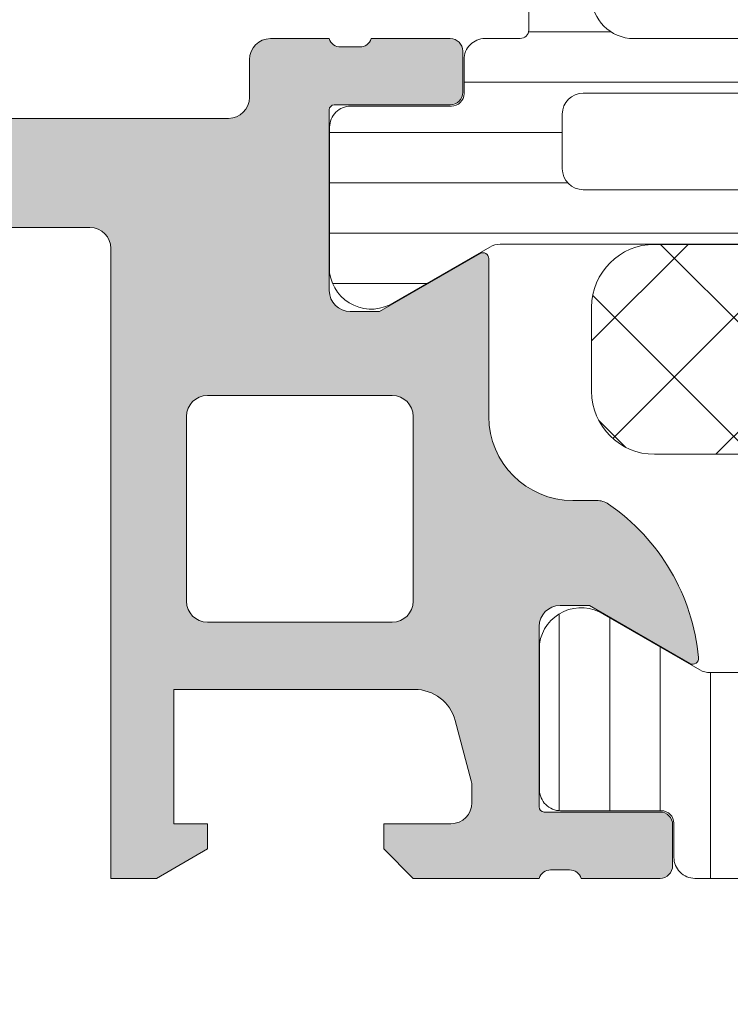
# Model space of a CAD drawing. Header units: millimetres. Extents: x 213386 to 459888, y 74252 to 208052.
# Tile 180 of 256: x 373054 to 373071, y 186045 to 186068. Entities that reach past the tile are written whole.
import ezdxf

# ---------------------------------------------------------------- set-up
doc = ezdxf.new("R2010")
doc.units = ezdxf.units.MM
doc.layers.get('Defpoints').update_dxf_attribs({"color": 255, "lineweight": 0})
doc.layers.add('FASÁDA DETAILNÍ', color=255, linetype='Continuous', lineweight=0)
doc.layers.add('NOVA', color=255, linetype='Continuous', lineweight=0)
doc.styles.add('CS-ROMANS', font='romans.shx', dxfattribs={"width": 0.75, "oblique": 5})
doc.dimstyles.new('A_KÓTA_50', dxfattribs={"dimtxt": 110, "dimasz": 2, "dimexe": 100, "dimexo": 1500, "dimgap": 40, "dimtad": 1, "dimrnd": 1, "dimdsep": 46, "dimtxsty": 'CS-ROMANS', "dimblk": 'KOT_CARA20', "dimcen": 45, "dimse1": 1, "dimse2": 1, "dimclrd": 256, "dimclre": 256, "dimclrt": 256, "dimadec": 0, "dimazin": 0, "dimtfac": 1, "dimtix": 1, "dimtmove": 2, "dimatfit": 3, "dimldrblk": 'OBLIQUE', "dimfxl": 100, "dimtolj": 1, "dimarcsym": 0})

# ---------------------------------------------------------------- blocks, each defined once
blk = doc.blocks.new('A$C29162560')
at = {"layer": 'FASÁDA DETAILNÍ'}
h = blk.add_hatch(color=256, dxfattribs=at)
edge = h.paths.add_edge_path()
edge.add_arc((-927.3180143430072, -15819.50015771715), 0.5000674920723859, 90.00773245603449, 179.9922675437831, ccw=False)
edge.add_line((-927.3180818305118, -15819.00009022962), (-923.3180818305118, -15819.00009022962))
edge.add_arc((-923.3181493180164, -15819.50015771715), 0.5000674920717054, 360.0077324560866, 449.99226754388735, ccw=False)
edge.add_line((-922.8180818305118, -15819.50009022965), (-922.8180818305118, -15820.80013905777))
edge.add_arc((-923.3181187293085, -15820.80010215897), 0.5000369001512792, 270.0042279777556, 359.99577202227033, ccw=False)
edge.add_line((-923.3180818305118, -15821.30013905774), (-923.8180818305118, -15821.30013905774))
edge.add_line((-923.8180818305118, -15821.30013905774), (-923.8180818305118, -15820.30013905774))
edge.add_line((-923.8180818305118, -15820.30013905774), (-925.3180818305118, -15820.30013905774))
edge.add_arc((-925.3181188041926, -15821.30010208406), 0.9999630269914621, 449.9978814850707, 540.0021185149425)
edge.add_line((-926.3180818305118, -15821.30013905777), (-926.3180818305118, -15825.30013905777))
edge.add_arc((-925.3180049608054, -15825.30006218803), 1.000076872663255, 180.0044039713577, 269.9955960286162)
edge.add_line((-925.3180818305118, -15826.30013905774), (-923.8180818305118, -15826.30013905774))
edge.add_line((-923.8180818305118, -15826.30013905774), (-923.8180818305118, -15825.30013905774))
edge.add_line((-923.8180818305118, -15825.30013905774), (-923.3180818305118, -15825.30013905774))
edge.add_arc((-923.3180243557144, -15825.80008158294), 0.4999425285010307, -0.006586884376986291, 90.0065868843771, ccw=False)
edge.add_line((-922.8180818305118, -15825.80013905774), (-922.8180818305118, -15828.60012685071))
edge.add_arc((-923.3180818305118, -15828.60012685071), 0.5000000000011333, 270.0000000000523, 360.0000000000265, ccw=False)
edge.add_line((-923.3180818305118, -15829.10012685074), (-923.5180818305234, -15829.10012685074))
edge.add_arc((-923.5180818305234, -15828.60012685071), 0.5000000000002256, 179.9999999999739, 269.99999999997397, ccw=False)
edge.add_line((-924.0180818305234, -15828.60012685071), (-924.0180818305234, -15828.10012685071))
edge.add_arc((-924.5181169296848, -15828.1001619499), 0.500035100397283, 360.0040217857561, 449.9959782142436)
edge.add_line((-924.5180818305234, -15827.60012685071), (-925.3180848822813, -15827.60012685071))
edge.add_arc((-925.3180683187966, -15828.10014341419), 0.5000165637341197, 90.00189796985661, 179.9981020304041)
edge.add_line((-925.8180848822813, -15828.10012685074), (-925.8180848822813, -15859.40012074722))
edge.add_line((-925.8180848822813, -15859.40012074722), (-925.3856882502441, -15865.43857836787))
edge.add_arc((-924.3864685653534, -15865.40012230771), 0.9999594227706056, 182.2040028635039, 269.9999999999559)
edge.add_line((-924.3864685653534, -15866.40008173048), (-917.7180163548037, -15866.40008173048))
edge.add_arc((-917.7180163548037, -15865.90008173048), 0.5000000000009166, 270.0000000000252, 359.9999999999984)
edge.add_line((-917.2180163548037, -15865.90008173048), (-917.2180163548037, -15865.00008173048))
edge.add_arc((-916.7180163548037, -15865.00008173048), 0.5000000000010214, 90.00000000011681, 180.0000000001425, ccw=False)
edge.add_line((-916.7180163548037, -15864.50008173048), (-915.3180148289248, -15864.50008173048))
edge.add_arc((-915.0504942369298, -15864.42124528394), 0.278895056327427, 196.4198764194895, 271.1645893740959)
edge.add_line((-915.0448258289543, -15864.70008273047), (-914.5912318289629, -15864.70008273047))
edge.add_arc((-914.5855711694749, -15864.42121463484), 0.2789255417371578, 268.8371299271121, 343.5754054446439)
edge.add_line((-914.3180278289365, -15864.50008173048), (-912.4380168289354, -15864.50008173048))
edge.add_arc((-912.4380168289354, -15864.80008173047), 0.3000000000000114, 360.00000000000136, 450, ccw=False)
edge.add_line((-912.1380168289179, -15864.80008173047), (-912.1380168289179, -15865.78005604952))
edge.add_arc((-912.4380168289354, -15865.78005604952), 0.2999999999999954, 270.0000000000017, 360.00000000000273, ccw=False)
edge.add_line((-912.4380168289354, -15866.08005604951), (-915.1980148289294, -15866.08005604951))
edge.add_arc((-915.1980148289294, -15866.20005604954), 0.1200000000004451, 449.9999999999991, 540)
edge.add_line((-915.3180148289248, -15866.20005604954), (-915.3180148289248, -15870.50008173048))
edge.add_arc((-914.8180148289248, -15870.50008173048), 0.5000000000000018, 179.9999999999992, 269.9999999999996)
edge.add_line((-914.8180148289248, -15871.00008173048), (-914.1180148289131, -15871.00008173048))
edge.add_line((-914.1180148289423, -15871.00008173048), (-911.7251945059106, -15869.61858627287))
edge.add_arc((-911.6561346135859, -15869.73820151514), 0.1381197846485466, -1.0322764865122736e-10, 119.9999999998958, ccw=False)
edge.add_line((-911.5180148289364, -15869.73820151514), (-911.5180148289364, -15873.50008173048))
edge.add_arc((-909.5180148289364, -15873.50008173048), 1.999999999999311, 180.0000000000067, 270.0000000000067)
edge.add_line((-909.5180148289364, -15875.50008173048), (-908.9500194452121, -15875.50008173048))
edge.add_arc((-908.9500194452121, -15876.00008173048), 0.5000000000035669, 415.52092823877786, 449.99999999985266, ccw=False)
edge.add_arc((-911.4974927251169, -15879.70958033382), 4.999999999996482, 365.34922800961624, 415.5209282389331, ccw=False)
edge.add_arc((-906.6561414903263, -15879.26196194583), 0.1381197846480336, 240.0000000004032, 367.70243749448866, ccw=False)
edge.add_line((-906.725201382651, -15879.38157718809), (-909.1180217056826, -15878.00008173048))
edge.add_line((-909.1180217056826, -15878.00008173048), (-909.8180217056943, -15878.00008173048))
edge.add_arc((-909.8180217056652, -15878.50008173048), 0.5, 450, 540)
edge.add_line((-910.3180217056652, -15878.50008173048), (-910.3180217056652, -15882.80010741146))
edge.add_arc((-910.1980217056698, -15882.80010741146), 0.1199999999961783, 180, 269.9999999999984)
edge.add_line((-910.1980217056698, -15882.92010741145), (-907.4380237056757, -15882.92010741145))
edge.add_arc((-907.4380237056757, -15883.22010741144), 0.2999999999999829, 0, 90.00000000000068, ccw=False)
edge.add_line((-907.1380237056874, -15883.22010741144), (-907.1380237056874, -15884.20008173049))
edge.add_arc((-907.4380237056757, -15884.20008173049), 0.300000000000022, 270.00000000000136, 360, ccw=False)
edge.add_line((-907.4380237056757, -15884.50008173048), (-909.3180347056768, -15884.50008173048))
edge.add_arc((-909.5855780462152, -15884.57894882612), 0.2789255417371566, 376.4245945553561, 451.1628700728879)
edge.add_line((-909.5912387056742, -15884.30008073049), (-910.0448327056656, -15884.30008073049))
edge.add_arc((-910.0505011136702, -15884.57891817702), 0.2788950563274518, 448.8354106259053, 523.5801235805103)
edge.add_line((-910.3180217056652, -15884.50008173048), (-913.3180801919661, -15884.50008173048))
edge.add_line((-913.3180801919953, -15884.50008173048), (-914.018183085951, -15883.80000935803))
edge.add_line((-914.018183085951, -15883.80000935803), (-914.018183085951, -15883.20000325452))
edge.add_line((-914.018183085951, -15883.20000325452), (-912.4181769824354, -15883.20000325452))
edge.add_arc((-912.4181864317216, -15882.69999380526), 0.5000094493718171, 270.0010827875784, 359.9989172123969)
edge.add_line((-911.9181769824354, -15882.70000325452), (-911.9181769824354, -15882.30457517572))
edge.add_arc((-912.4181769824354, -15882.30457517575), 0.5000000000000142, 360.0000000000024, 375.0000000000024)
edge.add_line((-911.9352140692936, -15882.17516565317), (-912.3194228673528, -15880.74127889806))
edge.add_arc((-913.2853486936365, -15881.00009794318), 1.000000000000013, 375.0000000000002, 450.0000000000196)
edge.add_line((-913.2853486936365, -15880.00009794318), (-919.0181708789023, -15880.00009794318))
edge.add_line((-919.0181708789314, -15880.00009794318), (-919.0181708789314, -15883.20000325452))
edge.add_line((-919.0181708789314, -15883.20000325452), (-918.2181830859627, -15883.20000325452))
edge.add_line((-918.2181830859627, -15883.20000325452), (-918.2181830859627, -15883.80000935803))
edge.add_line((-918.2181830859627, -15883.80000935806), (-919.4306159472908, -15884.49999104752))
edge.add_line((-919.4306159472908, -15884.49999104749), (-920.5181708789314, -15884.49999104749))
edge.add_line((-920.5181708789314, -15884.49999104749), (-920.5181708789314, -15869.50008173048))
edge.add_arc((-921.0181708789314, -15869.50008173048), 0.5000000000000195, 359.9999999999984, 450.0000000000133)
edge.add_line((-921.0181708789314, -15869.00008173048), (-926.8180818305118, -15869.00008173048))
edge.add_arc((-926.8180818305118, -15868.00008173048), 1, 180, 270.00000000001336, ccw=False)
edge.add_line((-927.8180818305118, -15868.00008173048), (-927.8180818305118, -15819.50009022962))
edge = h.paths.add_edge_path(flags=16)
edge.add_line((-918.2181830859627, -15878.40009794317), (-913.8181830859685, -15878.40009794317))
edge.add_arc((-913.8181830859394, -15877.90009794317), 0.5000000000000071, 270.0000000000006, 359.9999999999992)
edge.add_line((-913.3181830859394, -15877.90009794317), (-913.3181830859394, -15873.50009794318))
edge.add_arc((-913.8181830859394, -15873.50009794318), 0.4999999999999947, 359.9999999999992, 450.0000000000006)
edge.add_line((-913.8181830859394, -15873.00009794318), (-918.2181830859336, -15873.00009794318))
edge.add_arc((-918.2181830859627, -15873.50009794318), 0.5, 450, 540)
edge.add_line((-918.7181830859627, -15873.50009794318), (-918.7181830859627, -15877.90009794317))
edge.add_arc((-918.2181830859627, -15877.90009794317), 0.4999999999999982, 180, 270.0000000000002)
h = blk.add_hatch(dxfattribs=at)
h.set_pattern_fill('LINIE', color=256, scale=1.2, angle=-1.272221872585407e-14, style=0)
h.set_pattern_definition([(360, (-915.9426948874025, -15883.78305234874), (2.939128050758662e-16, 1.2), [])])
edge = h.paths.add_edge_path()
edge.add_arc((-912.4079985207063, -15865.8092798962), 0.3000000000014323, 269.9979247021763, 359.9979247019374)
edge.add_line((-912.1079985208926, -15865.80929076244), (-912.1079698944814, -15864.99895942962))
edge.add_arc((-911.6079725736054, -15864.998974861), 0.4999973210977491, 89.99761772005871, 179.9982316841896, ccw=False)
edge.add_line((-911.6079517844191, -15864.49897754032), (-910.7668795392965, -15864.49765699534))
edge.add_arc((-910.7668795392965, -15864.29765699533), 0.2000000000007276, 269.9999999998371, 359.9999999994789)
edge.add_line((-910.5668795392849, -15864.29765699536), (-910.5668795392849, -15860.19765699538))
edge.add_arc((-910.0668795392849, -15860.19765699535), 0.5, 90, 180, ccw=False)
edge.add_line((-910.0668795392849, -15859.69765699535), (-909.2361303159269, -15859.69765699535))
edge.add_arc((-909.2361303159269, -15860.69765699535), 1, 15.000000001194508, 90.00000000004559, ccw=False)
edge.add_line((-908.2702044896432, -15860.43883795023), (-908.0668795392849, -15861.19765699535))
edge.add_line((-908.0668795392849, -15861.19765699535), (-909.0668795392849, -15861.19765699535))
edge.add_line((-909.0668795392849, -15861.19765699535), (-909.0668795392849, -15863.49765699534))
edge.add_arc((-908.0627530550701, -15863.49594774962), 1.004127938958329, 180.0975300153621, 269.7659122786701)
edge.add_line((-908.0668555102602, -15864.50006730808), (-905.0669771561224, -15864.50006730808))
edge.add_arc((-905.0710055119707, -15863.49594796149), 1.004127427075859, 270.2298596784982, 359.9024820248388)
edge.add_line((-904.0668795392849, -15863.49765699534), (-904.0668795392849, -15861.19765699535))
edge.add_line((-904.0668795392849, -15861.19765699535), (-905.0668795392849, -15861.19765699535))
edge.add_line((-905.0668795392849, -15861.19765699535), (-904.8635545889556, -15860.43883795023))
edge.add_arc((-903.897628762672, -15860.69765699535), 0.999999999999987, 90, 164.9999999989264, ccw=False)
edge.add_line((-903.897628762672, -15859.69765699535), (-903.0668795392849, -15859.69765699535))
edge.add_arc((-903.0668795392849, -15860.19765699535), 0.5, 0, 90, ccw=False)
edge.add_line((-902.5668795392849, -15860.19765699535), (-902.5668795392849, -15864.29765699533))
edge.add_arc((-902.3627064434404, -15864.29592844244), 0.2041804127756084, 180.4850610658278, 268.8441310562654)
edge.add_line((-902.3668252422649, -15864.50006730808), (-876.5254584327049, -15864.50009022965))
edge.add_arc((-876.5254738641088, -15865.00008755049), 0.4999973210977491, -0.002382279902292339, 89.9982316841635, ccw=False)
edge.add_line((-876.0254765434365, -15865.00010833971), (-876.0255051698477, -15865.81043967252))
edge.add_arc((-875.7255051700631, -15865.81045053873), 0.2999999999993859, 179.9979247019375, 269.9979247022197)
edge.add_line((-875.7255160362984, -15866.11045053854), (-873.3255176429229, -15866.11020551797))
edge.add_arc((-873.3255331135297, -15866.61020149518), 0.4999959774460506, -0.0023777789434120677, 89.9982271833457, ccw=False)
edge.add_line((-872.825537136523, -15866.61022224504), (-872.825663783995, -15870.08676374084))
edge.add_arc((-873.8154767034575, -15869.94441723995), 0.9999960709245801, 237.2709086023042, 351.81631665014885, ccw=False)
edge.add_line((-874.35614209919, -15870.78565030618), (-876.6397511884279, -15869.46709787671))
edge.add_arc((-876.8897668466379, -15869.90010153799), 0.5000000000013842, 59.99792810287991, 89.99786479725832)
edge.add_line((-876.8897482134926, -15869.40010153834), (-911.2440169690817, -15869.39901522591))
edge.add_arc((-911.2440345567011, -15869.89901522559), 0.5000000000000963, 89.99798460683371, 119.9979213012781)
edge.add_line((-911.4940188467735, -15869.46599345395), (-913.7777234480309, -15870.78438045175))
edge.add_arc((-914.3183279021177, -15869.94310822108), 0.999996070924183, 188.1795327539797, 302.7249408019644, ccw=False)
edge.add_line((-915.3081511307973, -15870.08538301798), (-915.3080244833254, -15866.60884152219))
edge.add_arc((-914.8080285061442, -15866.6088569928), 0.4999959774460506, 89.99762222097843, 179.9982271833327, ccw=False)
edge.add_line((-914.8080077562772, -15866.10886101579), (-912.4080093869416, -15866.10927989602))
edge = h.paths.add_edge_path(flags=16)
edge.add_line((-888.2168857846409, -15866.29955550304), (-888.2168857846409, -15867.59954960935))
edge.add_arc((-887.7168894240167, -15867.59955324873), 0.4999963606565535, 179.9995829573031, 270.0004170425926)
edge.add_line((-887.7168857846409, -15868.09954960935), (-878.8668918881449, -15868.09954960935))
edge.add_arc((-878.8668882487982, -15867.5995532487), 0.4999963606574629, 269.9995829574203, 360.0004170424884)
edge.add_line((-878.366891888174, -15867.59954960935), (-878.366891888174, -15866.29955550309))
edge.add_arc((-878.8668918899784, -15866.2995389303), 0.5000000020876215, 359.9981008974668, 449.9999997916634)
edge.add_line((-878.8668918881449, -15865.7995389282), (-887.7168857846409, -15865.7995389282))
edge.add_arc((-887.7168857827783, -15866.29953893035), 0.5000000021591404, 90.00000021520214, 180.0018990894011)
edge = h.paths.add_edge_path(flags=16)
edge.add_arc((-898.4168918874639, -15866.2995389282), 0.5, 89.99999999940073, 180)
edge.add_line((-898.9168918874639, -15866.2995389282), (-898.9168918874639, -15867.59954960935))
edge.add_arc((-898.4168918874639, -15867.59954960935), 0.5, 180, 270.0000000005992)
edge.add_line((-898.4168918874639, -15868.09954960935), (-889.7168857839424, -15868.09954960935))
edge.add_arc((-889.7168857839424, -15867.59954960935), 0.500000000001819, 270.0000000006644, 359.9999999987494)
edge.add_line((-889.2168857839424, -15867.59954960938), (-889.2168857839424, -15866.29953892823))
edge.add_arc((-889.7168857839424, -15866.2995389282), 0.5000000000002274, 359.9999999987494, 449.9999999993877)
edge.add_line((-889.7168857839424, -15865.7995389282), (-898.4168918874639, -15865.7995389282))
edge = h.paths.add_edge_path(flags=16)
edge.add_arc((-900.4168882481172, -15867.59955324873), 0.4999963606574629, 269.9995829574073, 360.0004170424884)
edge.add_line((-899.9168918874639, -15867.59954960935), (-899.9168918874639, -15866.29955550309))
edge.add_arc((-900.4168918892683, -15866.2995389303), 0.5000000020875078, 359.9981008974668, 449.9999997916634)
edge.add_line((-900.4168918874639, -15865.7995389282), (-909.2669010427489, -15865.7995389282))
edge.add_arc((-909.2669010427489, -15866.29952366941), 0.4999847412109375, 89.99999999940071, 180)
edge.add_line((-909.7668857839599, -15866.29952366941), (-909.7668857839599, -15867.59953435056))
edge.add_arc((-909.2668705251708, -15867.59953435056), 0.5000152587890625, 180, 270.0000000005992)
edge.add_line((-909.2668705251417, -15868.09954960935), (-900.4168918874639, -15868.09954960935))
h = blk.add_hatch(dxfattribs=at)
h.set_pattern_fill('NETZ', color=256, scale=2, angle=45, style=0)
h.set_pattern_definition([(45, (0, 0), (-1.414213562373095, 1.414213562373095), []), (135, (0, 0), (-1.414213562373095, -1.414213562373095), [])])
h.paths.add_polyline_path([(-907.5670052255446, -15874.40082502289, -0.4142135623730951), (-909.0670052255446, -15872.90082502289), (-909.0670052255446, -15870.90082502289, -0.4142135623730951), (-907.5670052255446, -15869.40082502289), (-880.5670052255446, -15869.40082502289, -0.4142135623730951), (-879.0670052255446, -15870.90082502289), (-879.0670052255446, -15872.90082502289, -0.4142135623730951), (-880.5670052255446, -15874.40082502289)])
h = blk.add_hatch(dxfattribs=at)
h.set_pattern_fill('_USER', color=256, scale=1.2, angle=90, style=0, pattern_type=0)
h.set_pattern_definition([(90, (0, 0), (-1.2, 7.347638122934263e-17), [])])
edge = h.paths.add_edge_path()
edge.add_line((-906.4939719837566, -15879.53307844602), (-908.7776288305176, -15878.21460873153))
edge.add_arc((-909.3182637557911, -15879.05586138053), 0.9999960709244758, 417.2729839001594, 531.8183919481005)
edge.add_line((-910.3080818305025, -15878.91355073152), (-910.3080818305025, -15882.39009222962))
edge.add_arc((-909.8080858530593, -15882.39009486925), 0.4999959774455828, 179.9996975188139, 270.0003024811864)
edge.add_line((-909.8080832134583, -15882.89009084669), (-907.4080848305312, -15882.88975889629))
edge.add_arc((-907.408084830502, -15883.1897588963), 0.3000000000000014, 360, 449.9999999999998, ccw=False)
edge.add_line((-907.1080848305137, -15883.1897588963), (-907.1080848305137, -15884.00009022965))
edge.add_arc((-906.608087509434, -15884.00009290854), 0.4999973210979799, 179.999693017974, 270.0003069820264)
edge.add_line((-906.6080848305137, -15884.50009022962), (-876.5256105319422, -15884.50009022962))
edge.add_arc((-876.525607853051, -15884.00009290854), 0.4999973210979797, 269.9996930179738, 360.0003069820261)
edge.add_line((-876.0256105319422, -15884.00009022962), (-876.0256105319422, -15883.18975889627))
edge.add_arc((-875.7256105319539, -15883.1897588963), 0.3000000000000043, 90, 180, ccw=False)
edge.add_line((-875.7256105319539, -15882.88975889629), (-873.3256121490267, -15882.89009084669))
edge.add_arc((-873.3256095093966, -15882.39009486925), 0.4999959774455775, 269.9996975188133, 360.0003024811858)
edge.add_line((-872.8256135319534, -15882.39009222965), (-872.8256135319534, -15878.91355073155))
edge.add_arc((-873.8154316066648, -15879.05586138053), 0.9999960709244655, 368.1816080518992, 482.7270160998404)
edge.add_line((-874.3560665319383, -15878.21460873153), (-876.6397233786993, -15879.53307844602))
edge.add_arc((-876.8897233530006, -15879.10006572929), 0.5000000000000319, 270.00005990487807, 299.9999965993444, ccw=False)
edge.add_line((-876.8897228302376, -15879.60006572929), (-906.2439725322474, -15879.60006572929))
edge.add_arc((-906.2439720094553, -15879.10006572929), 0.5000000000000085, 240.0000034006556, 269.9999400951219, ccw=False)
edge = h.paths.add_edge_path(flags=16)
edge.add_line((-885.9172548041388, -15880.90007649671), (-878.7672303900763, -15880.90009175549))
edge.add_arc((-878.7672739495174, -15881.40013531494), 0.5000435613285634, 360.0049911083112, 449.9950088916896, ccw=False)
edge.add_line((-878.2672303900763, -15881.40009175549), (-878.2672303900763, -15882.7001005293))
edge.add_arc((-878.7672427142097, -15882.70007294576), 0.5000123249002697, 270.00141220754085, 359.9968392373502, ccw=False)
edge.add_line((-878.7672303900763, -15883.20008527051), (-885.9172548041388, -15883.20008527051))
edge.add_arc((-885.9172112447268, -15882.7000417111), 0.5000435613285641, 180.0049911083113, 269.9950088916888, ccw=False)
edge.add_line((-886.4172548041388, -15882.70008527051), (-886.4172548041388, -15881.40007649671))
edge.add_arc((-885.9172112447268, -15881.40012005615), 0.5000435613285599, 90.00499110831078, 179.9950088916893, ccw=False)
edge = h.paths.add_edge_path(flags=16)
edge.add_line((-904.2672543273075, -15880.90007649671), (-897.1172284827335, -15880.90007649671))
edge.add_arc((-897.1172720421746, -15881.40012005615), 0.5000435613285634, 360.0049911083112, 449.9950088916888, ccw=False)
edge.add_line((-896.6172284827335, -15881.40007649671), (-896.6172284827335, -15882.70008527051))
edge.add_arc((-897.1172720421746, -15882.7000417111), 0.5000435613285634, 270.0049911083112, 359.9950088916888, ccw=False)
edge.add_line((-897.1172284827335, -15883.20008527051), (-904.2672543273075, -15883.20008527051))
edge.add_arc((-904.2672107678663, -15882.7000417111), 0.5000435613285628, 180.0049911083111, 269.99500889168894, ccw=False)
edge.add_line((-904.7672543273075, -15882.70008527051), (-904.7672543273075, -15881.40007649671))
edge.add_arc((-904.2672107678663, -15881.40012005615), 0.5000435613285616, 90.004991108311, 179.995008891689, ccw=False)
edge = h.paths.add_edge_path(flags=16)
edge.add_line((-895.1172284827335, -15880.90007649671), (-887.9172548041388, -15880.90007649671))
edge.add_arc((-887.9172040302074, -15881.40002572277), 0.4999492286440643, -0.005818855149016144, 90.00581885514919, ccw=False)
edge.add_line((-887.4172548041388, -15881.40007649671), (-887.4172548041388, -15882.70008527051))
edge.add_arc((-887.9172040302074, -15882.70013604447), 0.4999492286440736, 269.9941811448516, 360.00581885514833, ccw=False)
edge.add_line((-887.9172548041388, -15883.20008527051), (-895.1172284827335, -15883.20008527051))
edge.add_arc((-895.1172792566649, -15882.70013604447), 0.4999492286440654, 179.9941811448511, 270.005818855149, ccw=False)
edge.add_line((-895.6172284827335, -15882.70008527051), (-895.6172284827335, -15881.40007649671))
edge.add_arc((-895.1172792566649, -15881.40002572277), 0.4999492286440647, 89.99418114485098, 180.005818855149, ccw=False)
for p, q in [((-916.7180163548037, -15864.50008173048), (-915.3180148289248, -15864.50008173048)), ((-914.3180278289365, -15864.50008173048), (-912.4380168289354, -15864.50008173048)), ((-915.0448258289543, -15864.70008273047), (-914.5912318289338, -15864.70008273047)), ((-912.1380168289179, -15864.80008173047), (-912.1380168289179, -15865.78005604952)), ((-917.2180163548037, -15865.90008173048), (-917.2180163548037, -15865.00008173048)), ((-915.3180148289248, -15866.20005604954), (-915.3180148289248, -15870.50008173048)), ((-912.4380168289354, -15866.08005604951), (-915.1980148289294, -15866.08005604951)), ((-924.3864685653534, -15866.40008173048), (-917.7180163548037, -15866.40008173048)), ((-921.0181708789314, -15869.00008173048), (-926.8180818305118, -15869.00008173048)), ((-920.5181708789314, -15884.49999104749), (-920.5181708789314, -15869.50008173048)), ((-914.1180148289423, -15871.00008173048), (-911.7251945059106, -15869.61858627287)), ((-911.5180148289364, -15869.73820151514), (-911.5180148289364, -15873.50008173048)), ((-914.8180148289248, -15871.00008173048), (-914.1180148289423, -15871.00008173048)), ((-913.8181830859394, -15873.00009794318), (-918.2181830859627, -15873.00009794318)), ((-918.7181830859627, -15873.50009794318), (-918.7181830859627, -15877.90009794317)), ((-913.3181830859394, -15877.90009794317), (-913.3181830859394, -15873.50009794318)), ((-909.5180148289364, -15875.50008173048), (-908.9500194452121, -15875.50008173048)), ((-909.1180217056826, -15878.00008173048), (-909.8180217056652, -15878.00008173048)), ((-906.725201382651, -15879.38157718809), (-909.1180217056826, -15878.00008173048)), ((-906.4939719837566, -15879.53307844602), (-908.7776288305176, -15878.21460873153)), ((-918.2181830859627, -15878.40009794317), (-913.8181830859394, -15878.40009794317)), ((-910.3180217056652, -15878.50008173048), (-910.3180217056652, -15882.80010741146)), ((-910.3080818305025, -15878.91355073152), (-910.3080818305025, -15882.39009222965)), ((-876.8897228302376, -15879.60006572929), (-906.2439725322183, -15879.60006572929)), ((-913.2853486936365, -15880.00009794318), (-919.0181708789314, -15880.00009794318)), ((-919.0181708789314, -15880.00009794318), (-919.0181708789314, -15883.20000325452)), ((-911.9352140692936, -15882.17516565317), (-912.3194228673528, -15880.74127889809)), ((-911.9181769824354, -15882.70000325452), (-911.9181769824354, -15882.30457517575)), ((-909.8080832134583, -15882.89009084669), (-907.408084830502, -15882.88975889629)), ((-910.1980217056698, -15882.92010741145), (-907.4380237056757, -15882.92010741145)), ((-919.0181708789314, -15883.20000325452), (-918.2181830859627, -15883.20000325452)), ((-918.2181830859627, -15883.20000325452), (-918.2181830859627, -15883.80000935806)), ((-914.018183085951, -15883.80000935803), (-914.018183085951, -15883.20000325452)), ((-914.018183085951, -15883.20000325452), (-912.4181769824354, -15883.20000325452)), ((-907.1380237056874, -15883.22010741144), (-907.1380237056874, -15884.20008173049)), ((-907.1080848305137, -15883.1897588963), (-907.1080848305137, -15884.00009022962)), ((-918.2181830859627, -15883.80000935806), (-919.4306159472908, -15884.49999104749)), ((-913.3180801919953, -15884.50008173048), (-914.018183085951, -15883.80000935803)), ((-909.5912387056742, -15884.30008073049), (-910.0448327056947, -15884.30008073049)), ((-919.4306159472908, -15884.49999104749), (-920.5181708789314, -15884.49999104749)), ((-910.3180217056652, -15884.50008173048), (-913.3180801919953, -15884.50008173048)), ((-907.4380237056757, -15884.50008173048), (-909.3180347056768, -15884.50008173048)), ((-906.6080848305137, -15884.50009022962), (-876.5256105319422, -15884.50009022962))]:
    blk.add_line(p, q, dxfattribs=at)
blk.add_lwpolyline([(-876.8897482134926, -15869.40010153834), (-911.2440169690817, -15869.39901522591, 0.1316522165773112), (-911.4940188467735, -15869.46599345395), (-913.7777234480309, -15870.78438045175, -0.5460410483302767), (-915.3081511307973, -15870.08538301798), (-915.3080244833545, -15866.60884152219, -0.4142166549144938), (-914.8080077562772, -15866.10886101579), (-912.4080093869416, -15866.10927989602, 0.4142135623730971), (-912.1079985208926, -15865.80929076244), (-912.1079698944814, -15864.99895942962, -0.4142167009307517), (-911.6079517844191, -15864.49897754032), (-910.7668795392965, -15864.49765699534, 0.414213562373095), (-910.5668795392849, -15864.29765699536), (-910.5668795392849, -15860.19765699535, -0.414213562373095), (-910.0668795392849, -15859.69765699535), (-909.2361303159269, -15859.69765699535, -0.3394542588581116), (-908.2702044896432, -15860.43883795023), (-908.0668795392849, -15861.19765699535), (-909.0668795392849, -15861.19765699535), (-909.0668795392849, -15863.49765699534, 0.4125193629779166), (-908.0668555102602, -15864.50006730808), (-905.0669771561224, -15864.50006730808, 0.4125410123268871)], format="xyb", dxfattribs=at)
for points in [[(-900.4168918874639, -15868.09954960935, 0.4142178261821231), (-899.9168918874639, -15867.59954960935), (-899.9168918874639, -15866.29955550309, 0.4142232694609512), (-900.4168918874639, -15865.7995389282), (-909.2669010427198, -15865.7995389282, 0.4142135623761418), (-909.7668857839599, -15866.29952366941), (-909.7668857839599, -15867.59953435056, 0.4142135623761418), (-909.2668705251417, -15868.09954960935)], [(-880.5670052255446, -15869.40082502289), (-907.5670052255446, -15869.40082502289, 0.414213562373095), (-909.0670052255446, -15870.90082502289), (-909.0670052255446, -15872.90082502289, 0.414213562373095), (-907.5670052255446, -15874.40082502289), (-880.5670052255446, -15874.40082502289, 0.414213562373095), (-879.0670052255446, -15872.90082502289), (-879.0670052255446, -15870.90082502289, 0.414213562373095)]]:
    blk.add_lwpolyline(points, format="xyb", close=True, dxfattribs=at)
for centre, radius, start, end in [((-916.7180163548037, -15865.00008173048), 0.5000000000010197, 90, 180), ((-915.0504942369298, -15864.42124528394), 0.2788950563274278, 196.4198764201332, 271.1645893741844), ((-914.5855711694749, -15864.42121463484), 0.2789255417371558, 268.8371299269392, 343.5754054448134), ((-912.4380168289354, -15864.80008173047), 0.3000000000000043, 0, 90), ((-912.4380168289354, -15865.78005604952), 0.2999999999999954, 270, 0), ((-917.7180163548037, -15865.90008173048), 0.5000000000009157, 270, 0), ((-915.1980148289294, -15866.20005604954), 0.1200000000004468, 90, 180), ((-921.0181708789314, -15869.50008173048), 0.5000000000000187, 0, 90), ((-911.6561346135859, -15869.73820151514), 0.1381197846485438, 0, 120.0000000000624), ((-914.8180148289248, -15870.50008173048), 0.5000000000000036, 180, 270), ((-918.2181830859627, -15873.50009794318), 0.4999999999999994, 90, 180), ((-913.8181830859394, -15873.50009794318), 0.4999999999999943, 0, 90), ((-909.5180148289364, -15873.50008173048), 1.999999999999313, 180, 270), ((-908.9500194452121, -15876.00008173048), 0.5000000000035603, 55.5209282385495, 90), ((-911.4974927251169, -15879.70958033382), 4.999999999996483, 5.349228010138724, 55.5209282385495), ((-918.2181830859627, -15877.90009794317), 0.4999999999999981, 180, 270), ((-913.8181830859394, -15877.90009794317), 0.5000000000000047, 270, 0), ((-909.8180217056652, -15878.50008173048), 0.5, 90, 180), ((-909.3182637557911, -15879.05586138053), 0.9999960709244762, 57.27298390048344, 171.818391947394), ((-906.6561414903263, -15879.26196194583), 0.1381197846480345, 239.9999999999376, 7.702437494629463), ((-906.2439720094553, -15879.10006572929), 0.5000000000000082, 240.0000034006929, 269.9999400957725), ((-913.2853486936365, -15881.00009794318), 1.000000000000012, 14.99999999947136, 90), ((-912.4181769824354, -15882.30457517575), 0.5000000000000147, 0, 14.99999999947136), ((-909.8080858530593, -15882.39009486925), 0.4999959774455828, 179.9996975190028, 270.0003024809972), ((-912.4181864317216, -15882.69999380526), 0.5000094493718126, 270.0010827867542, 359.9989172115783), ((-910.1980217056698, -15882.80010741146), 0.1199999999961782, 180, 270), ((-907.408084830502, -15883.1897588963), 0.3000000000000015, 0, 90), ((-907.4380237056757, -15883.22010741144), 0.2999999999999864, 0, 90), ((-906.608087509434, -15884.00009290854), 0.4999973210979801, 179.9996930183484, 270.0003069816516), ((-910.0505011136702, -15884.57891817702), 0.2788950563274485, 88.83541062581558, 163.5801235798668), ((-909.5855780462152, -15884.57894882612), 0.2789255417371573, 16.42459455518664, 91.16287007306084), ((-907.4380237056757, -15884.20008173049), 0.3000000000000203, 270, 0)]:
    blk.add_arc(centre, radius, start, end, dxfattribs=at)
blk = doc.blocks.new('KOT_CARA20')
for p, q in [((0, 20), (0, -20)), ((0, 1.77635683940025e-15), (14.14213562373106, 14.14213562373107)), ((0, 1.77635683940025e-15), (-14.14213562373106, -14.14213562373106))]:
    blk.add_line(p, q)
blk = doc.blocks.new('*D3950')
at = {"lineweight": -2, "transparency": 16777216}
blk.add_line((373745.5484535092, 181384.1544280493), (373745.5484535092, 202680.1544280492), dxfattribs=at)
at = {"layer": 'Defpoints', "color": 0, "transparency": 16777216}
for p in [(373428.8610481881, 202682.1544280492), (373745.5484535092, 202682.1544280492), (373010.8245114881, 181382.1544280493)]:
    blk.add_point(p, dxfattribs=at)
at = {"lineweight": -2, "transparency": 16777216, "xscale": 2, "yscale": 2, "zscale": 2}
for p, rotation in [((373745.5484535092, 202682.1544280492), 90), ((373745.5484535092, 181382.1544280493), 270)]:
    blk.add_blockref('KOT_CARA20', p, dxfattribs=dict(at, rotation=rotation))
at = {"transparency": 16777216, "insert": (373643.048453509, 192725.8304927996), "char_height": 110, "attachment_point": 5, "rotation": 90, "style": 'CS-ROMANS'}
blk.add_mtext('\\A1;21300', dxfattribs=at)
blk = doc.blocks.new('_OBLIQUE')
at = {"color": 0, "linetype": 'ByBlock', "ltscale": 15}
blk.add_line((-0.5, -0.5), (0.5, 0.5), dxfattribs=at)

msp = doc.modelspace()

# ---------------------------------------------------------------- block references
at = {"layer": 'NOVA'}
msp.add_blockref('A$C29162560', (373976.6382373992, 201932.1544280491), dxfattribs=at)

# ---------------------------------------------------------------- dimensions: what is measured, and where the dimension line sits
dim = msp.add_linear_dim(base=(373745.5484535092, 202682.1544280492), p1=(373010.824511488, 181382.1544280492), p2=(373428.8610481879, 202682.1544280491), angle=90, dimstyle='A_KÓTA_50')
dim.commit()
dim.dimension.update_dxf_attribs({"geometry": '*D3950', "text_midpoint": (373643.048453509, 192725.8304927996), "dimtype": 160})

doc.saveas('drawing.dxf')
